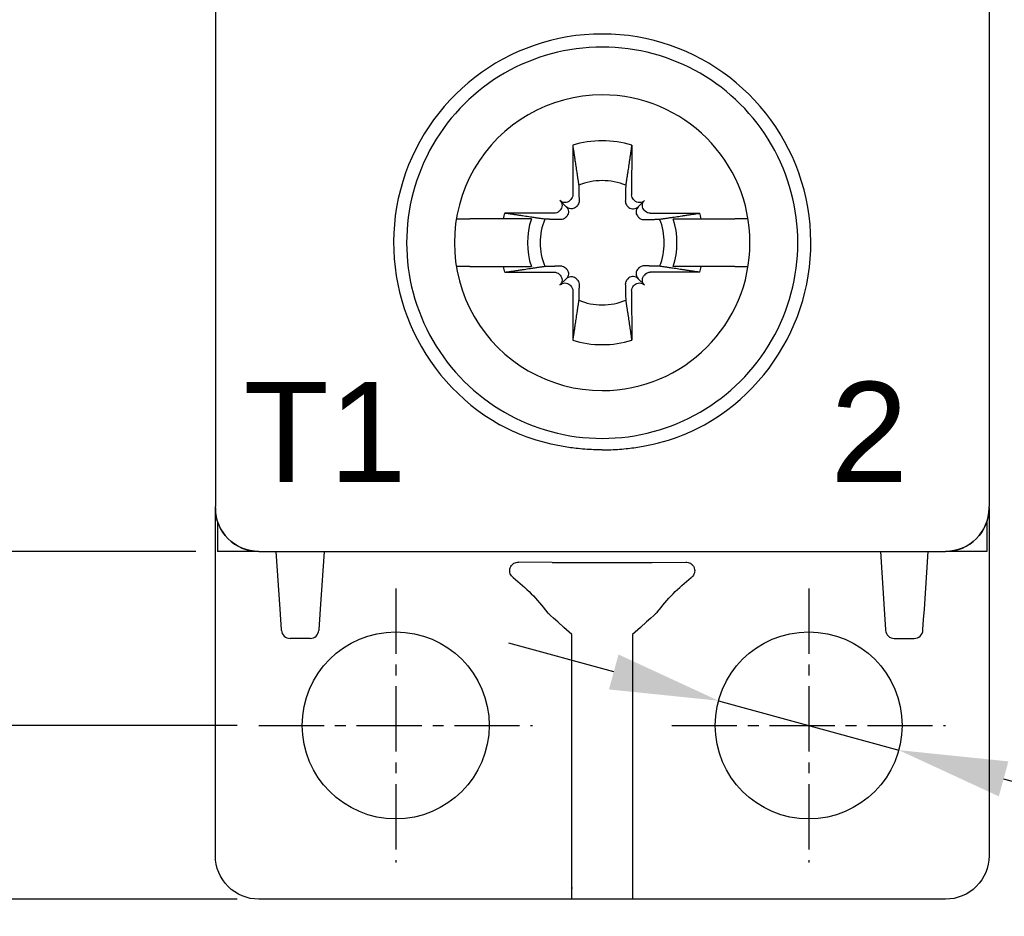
# Model space of a CAD drawing. Header units: millimetres. Extents: x 0 to 382, y 0 to 284.
# Tile 5 of 13: x 227 to 250, y 95 to 116. Entities that reach past the tile are written whole.
import ezdxf

# ---------------------------------------------------------------- set-up
doc = ezdxf.new("R2010")
doc.units = ezdxf.units.MM
doc.header["$LTSCALE"] = 2
doc.linetypes.add('CENTER2', pattern=[1.125, 0.75, -0.125, 0.125, -0.125])
doc.layers.get('DEFPOINTS').update_dxf_attribs({"color": 3})
for name, color, linetype in [('0-CL', 3, 'CENTER2'), ('0-DIM', 3, 'Continuous'), ('0-VIS', 7, 'Continuous')]:
    doc.layers.add(name, color=color, linetype=linetype)
doc.styles.add('ROMANS', font='romans.shx', dxfattribs={"width": 0.85})
doc.dimstyles.new('STAND01', dxfattribs={"dimtxt": 2.5, "dimasz": 2.5, "dimexe": 1, "dimexo": 0.5, "dimgap": 1, "dimtad": 1, "dimdec": 8, "dimdsep": 46, "dimtxsty": 'ROMANS', "dimcen": 0.09, "dimadec": 8, "dimazin": 2, "dimtp": 0.05, "dimtm": 0.05, "dimtfac": 0.6, "dimtdec": 8, "dimtmove": 0, "dimatfit": 0, "dimfxl": 1, "dimtolj": 1, "dimarcsym": 0})

# ---------------------------------------------------------------- blocks, each defined once
blk = doc.blocks.new('*D2')
at = {"layer": '0-DIM', "color": 0, "lineweight": -2}
for p, q in [((231.969, 197.625), (210.274, 197.625)), ((211.274, 195.125), (211.274, 102.125)), ((231.932, 99.625), (210.274, 99.625))]:
    blk.add_line(p, q, dxfattribs=at)
at = {"layer": '0-DIM', "color": 0}
for points in [[(210.857, 195.125), (211.69, 195.125), (211.274, 197.625)], [(210.857, 102.125), (211.69, 102.125), (211.274, 99.625)]]:
    blk.add_solid(points, dxfattribs=at)
at = {"layer": 'DEFPOINTS', "color": 0}
for p in [(232.469, 197.625), (211.274, 99.625), (232.432, 99.625)]:
    blk.add_point(p, dxfattribs=at)
at = {"layer": '0-DIM', "color": 0, "insert": (209.024, 148.625), "char_height": 2.5, "attachment_point": 5, "rotation": 90, "style": 'ROMANS'}
blk.add_mtext('\\A1;98', dxfattribs=at)
blk = doc.blocks.new('*D3')
at = {"layer": '0-DIM', "color": 0, "lineweight": -2}
for p, q in [((231.932, 201.625), (205.274, 201.625)), ((206.274, 98.129), (206.274, 199.125)), ((231.932, 95.629), (205.274, 95.629))]:
    blk.add_line(p, q, dxfattribs=at)
at = {"layer": '0-DIM', "color": 0}
for points in [[(205.857, 199.125), (206.69, 199.125), (206.274, 201.625)], [(205.857, 98.129), (206.69, 98.129), (206.274, 95.629)]]:
    blk.add_solid(points, dxfattribs=at)
at = {"layer": 'DEFPOINTS', "color": 0}
for p in [(206.274, 201.625), (232.432, 201.625), (232.432, 95.629)]:
    blk.add_point(p, dxfattribs=at)
at = {"layer": '0-DIM', "color": 0, "insert": (204.024, 148.627), "char_height": 2.5, "attachment_point": 5, "rotation": 90, "style": 'ROMANS'}
blk.add_mtext('\\A1;106', dxfattribs=at)
blk = doc.blocks.new('*D4')
at = {"layer": '0-DIM', "color": 0, "lineweight": -2}
for p, q in [((230.982, 193.625), (215.274, 193.625)), ((216.274, 191.125), (216.274, 106.125)), ((230.982, 103.625), (215.274, 103.625))]:
    blk.add_line(p, q, dxfattribs=at)
at = {"layer": '0-DIM', "color": 0}
for points in [[(215.857, 191.125), (216.69, 191.125), (216.274, 193.625)], [(215.857, 106.125), (216.69, 106.125), (216.274, 103.625)]]:
    blk.add_solid(points, dxfattribs=at)
at = {"layer": 'DEFPOINTS', "color": 0}
for p in [(231.482, 193.625), (216.274, 103.625), (231.482, 103.625)]:
    blk.add_point(p, dxfattribs=at)
at = {"layer": '0-DIM', "color": 0, "insert": (214.024, 148.625), "char_height": 2.5, "attachment_point": 5, "rotation": 90, "style": 'ROMANS'}
blk.add_mtext('\\A1;90', dxfattribs=at)
blk = doc.blocks.new('*D6')
at = {"layer": '0-DIM', "color": 0, "lineweight": -2}
for p, q in [((240.597, 100.854), (238.186, 101.515)), ((243.008, 100.193), (247.155, 99.057)), ((249.566, 98.396), (261.099, 95.236))]:
    blk.add_line(p, q, dxfattribs=at)
at = {"layer": '0-DIM', "color": 0}
for points in [[(240.707, 101.256), (240.487, 100.452), (243.008, 100.193)], [(249.677, 98.798), (249.456, 97.994), (247.155, 99.057)]]:
    blk.add_solid(points, dxfattribs=at)
at = {"layer": 'DEFPOINTS', "color": 0}
for p in [(243.008, 100.193), (247.155, 99.057)]:
    blk.add_point(p, dxfattribs=at)
at = {"layer": '0-DIM', "color": 0, "insert": (257.655, 98.512), "char_height": 2.5, "attachment_point": 5, "rotation": 344.6753, "style": 'ROMANS'}
blk.add_mtext('\\A1;∅4.3', dxfattribs=at)

msp = doc.modelspace()

# ---------------------------------------------------------------- linework, layer by layer
for p, q in [((231.43179276, 117.32325463), (231.43179276, 106.54053535)), ((249.23179276, 117.32325463), (249.23179276, 106.54053535)), ((239.65232325, 112.96777437), (239.65544791, 111.83011685)), ((241.01126227, 112.96777437), (241.00813761, 111.83011685)), ((239.50326238, 111.55353038), (239.36062125, 111.69617151)), ((239.60876752, 111.71679724), (239.58751861, 111.69554832)), ((241.054818, 111.71679724), (241.07606691, 111.69554832)), ((241.16032314, 111.55353038), (241.30296427, 111.69617151)), ((239.36124444, 111.46927415), (239.33999552, 111.44802524)), ((241.30234108, 111.46927415), (241.32359, 111.44802524)), ((238.05380775, 111.275), (237.28338131, 111.275)), ((239.22667591, 111.40134485), (238.08901839, 111.40446951)), ((241.43690961, 111.40134485), (242.57456713, 111.40446951)), ((242.60977777, 111.275), (243.38020421, 111.275)), ((237.28338131, 110.175), (238.05380775, 110.175)), ((243.38020421, 110.175), (242.60977777, 110.175)), ((238.08901839, 110.04553049), (239.22667591, 110.04865515)), ((239.33999552, 110.00197477), (239.36124444, 109.98072585)), ((239.50326238, 109.89646963), (239.36062125, 109.75382849)), ((241.16032314, 109.89646963), (241.30296427, 109.75382849)), ((241.32359, 110.00197477), (241.30234108, 109.98072585)), ((242.57456713, 110.04553049), (241.43690961, 110.04865515)), ((239.58751861, 109.75445168), (239.60876752, 109.73320276)), ((241.07606691, 109.75445168), (241.054818, 109.73320276)), ((239.65544791, 109.61988315), (239.65232325, 108.48222563)), ((241.00813761, 109.61988315), (241.01126227, 108.48222563)), ((231.43179276, 106.54053535), (231.43179276, 104.8603915)), ((249.23179276, 106.54053535), (249.23179276, 104.8603915)), ((231.43179276, 104.8603915), (231.43179276, 104.65575609)), ((231.43179276, 104.62501371), (231.43179276, 104.65575609)), ((249.23179276, 104.8603915), (249.23179276, 104.65575609)), ((249.23179276, 104.62501371), (249.23179276, 104.65575609)), ((231.43179276, 104.625), (231.43179276, 104.62501371)), ((231.43179276, 102.89988376), (231.43179276, 104.625)), ((249.23179276, 104.625), (249.23179276, 104.62501371)), ((249.23179276, 104.625), (249.23179276, 102.89988376)), ((231.48179276, 104.31275011), (231.48179276, 103.625)), ((249.18179276, 104.3127501), (249.18179276, 103.625)), ((232.43179276, 103.625), (231.48179276, 103.625)), ((232.43179276, 103.625), (248.23179276, 103.625)), ((232.92018534, 102.2991113), (232.83179276, 103.625)), ((233.93179276, 103.625), (233.84340018, 102.2991113)), ((246.73179276, 103.625), (246.82018534, 102.2991113)), ((247.74340018, 102.2991113), (247.83179276, 103.625)), ((249.18179276, 103.625), (248.23179276, 103.625)), ((239.18179276, 103.37464102), (238.40960533, 103.3813798)), ((239.18179276, 103.37464102), (241.48179276, 103.37464102)), ((241.48179276, 103.37464102), (242.2539802, 103.3813798)), ((231.43179276, 102.37830244), (231.43179276, 102.89988376)), ((249.23179276, 102.89988376), (249.23179276, 102.37830244)), ((231.43179276, 102.31453538), (231.43179276, 102.37830244)), ((231.43179276, 96.65820018), (231.43179276, 102.31453538)), ((232.93631048, 102.0572342), (232.92018534, 102.2991113)), ((233.84340018, 102.2991113), (233.82727504, 102.0572342)), ((246.82018534, 102.2991113), (246.83631048, 102.0572342)), ((247.72727504, 102.0572342), (247.74340018, 102.2991113)), ((249.23179276, 102.37830244), (249.23179276, 102.31453538)), ((249.23179276, 102.31453538), (249.23179276, 96.65820018)), ((232.95159073, 101.82803043), (232.93631048, 102.0572342)), ((233.82727504, 102.0572342), (233.81199479, 101.82803043)), ((246.83631048, 102.0572342), (246.85159073, 101.82803043)), ((247.71199479, 101.82803043), (247.72727504, 102.0572342)), ((232.95267968, 101.8116962), (232.95159073, 101.82803043)), ((233.81199479, 101.82803043), (233.81090584, 101.8116962)), ((239.63179276, 101.53921356), (239.63179276, 101.71486771)), ((241.03179276, 101.71486771), (241.03179276, 101.53921356)), ((246.85159073, 101.82803043), (246.85267968, 101.8116962)), ((247.71090584, 101.8116962), (247.71199479, 101.82803043)), ((233.61134881, 101.625), (233.15223671, 101.625)), ((239.63179276, 100.97352814), (239.63179276, 101.53921356)), ((241.03179276, 101.53921356), (241.03179276, 100.97352814)), ((247.05223671, 101.625), (247.51134881, 101.625)), ((239.63179276, 97.01159841), (239.63179276, 100.97352814)), ((241.03179276, 100.97352814), (241.03179276, 97.01159841)), ((239.63179276, 95.6289237), (239.63179276, 97.01159841)), ((241.03179276, 97.01159841), (241.03179276, 95.6289237)), ((231.43179276, 96.62819883), (231.43179276, 96.65820018)), ((249.23179276, 96.65820018), (249.23179276, 96.62819883)), ((239.63179276, 95.89806261), (239.63179276, 95.89874887)), ((239.63179276, 95.89806261), (239.63179276, 95.8920364)), ((239.63179276, 95.86427852), (239.63179276, 95.8920364)), ((241.03179276, 95.89874887), (241.03179276, 95.86427852)), ((248.23179276, 95.6289237), (232.43179276, 95.6289237))]:
    msp.add_line(p, q)
for centre in [(235.58179276, 99.625), (245.08179276, 99.625)]:
    msp.add_circle(centre, 2.15)
for centre, radius, start, end in [((240.33179276, 110.725), 4.8, 89.999999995, 240.664217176), ((240.33179276, 110.725), 4.8, 299.335782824, 90.000000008), ((240.33179276, 110.725), 4.5, 89.999999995, 270.000000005), ((240.33179276, 110.725), 4.5, 269.999999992, 90.000000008), ((240.33179276, 110.725), 3.4, 89.999999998, 270.000000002), ((240.33179276, 110.725), 3.4, 270.000000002, 89.999999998), ((240.33179276, 110.725), 2.34344099, 90.000000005, 106.854676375), ((240.33179276, 110.725), 2.34344099, 73.145323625, 89.999999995), ((240.33179276, 110.725), 1.42804516, 90.000000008, 112.25588162), ((240.33179276, 110.725), 1.42804516, 67.74411838, 89.999999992), ((240.33179276, 110.725), 2.34344099, 163.145323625, 166.426201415), ((240.33179276, 110.725), 1.72021398, 161.353543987, 198.646456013), ((240.33179276, 110.725), 1.42804516, 157.74411838, 202.25588162), ((240.33179276, 110.725), 1.42804516, 337.74411838, 22.25588162), ((240.33179276, 110.725), 1.72021398, 341.353543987, 18.646456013), ((240.33179276, 110.725), 2.34344099, 13.573798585, 16.854676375), ((240.33179276, 110.725), 2.34344099, 193.573798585, 196.854676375), ((240.33179276, 110.725), 2.34344099, 343.145323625, 346.426201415), ((240.33179276, 110.725), 1.42804516, 247.74411838, 269.999999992), ((240.33179276, 110.725), 1.42804516, 270.000000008, 292.25588162), ((240.33179276, 110.725), 2.34344099, 253.145323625, 269.999999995), ((240.33179276, 110.725), 2.34344099, 270.000000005, 286.854676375), ((232.43179276, 104.625), 1, 180, 270), ((248.23179276, 104.625), 1, 270, 0), ((233.15223671, 101.825), 0.2, 183.814074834, 270), ((233.61134881, 101.825), 0.2, 270, 356.185925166), ((247.05223671, 101.825), 0.2, 183.814074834, 270), ((247.51134881, 101.825), 0.2, 270, 356.185925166)]:
    msp.add_arc(centre, radius, start, end)
at = {"extrusion": (0, 0, -1)}
for centre, major_axis, ratio, start_param, end_param in [((239.24748416, 111.58303443), (0.11376028, -0.11376028), 0.9945218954, 4.7123889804, 6.2831853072), ((239.47375833, 111.8093086), (0.11376028, -0.11376028), 0.9945218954, 0, 1.5707963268), ((239.49500725, 111.83055752), (0.11376028, -0.11376028), 0.9945218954, 5.4977871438, 6.2831853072), ((241.16857827, 111.83055752), (-0.11376028, -0.11376028), 0.9945218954, 0, 0.7853981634), ((241.18982719, 111.8093086), (-0.11376028, -0.11376028), 0.9945218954, 4.7123889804, 6.2831853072), ((241.41610136, 111.58303443), (-0.11376028, -0.11376028), 0.9945218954, 0, 1.5707963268), ((239.22623525, 111.56178551), (0.11376028, -0.11376028), 0.9945218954, 0, 0.7853981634), ((241.43735027, 111.56178551), (-0.11376028, -0.11376028), 0.9945218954, 5.4977871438, 6.2831853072), ((239.22623525, 109.88821449), (0.11376028, 0.11376028), 0.9945218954, 5.4977871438, 6.2831853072), ((239.24748416, 109.86696557), (0.11376028, 0.11376028), 0.9945218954, 0, 1.5707963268), ((241.41610136, 109.86696557), (-0.11376028, 0.11376028), 0.9945218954, 4.7123889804, 6.2831853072), ((241.43735027, 109.88821449), (-0.11376028, 0.11376028), 0.9945218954, 0, 0.7853981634), ((239.47375833, 109.6406914), (0.11376028, 0.11376028), 0.9945218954, 4.7123889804, 6.2831853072), ((239.49500725, 109.61944249), (0.11376028, 0.11376028), 0.9945218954, 0, 0.7853981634), ((241.16857827, 109.61944249), (-0.11376028, 0.11376028), 0.9945218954, 5.4977871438, 6.2831853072), ((241.18982719, 109.6406914), (-0.11376028, 0.11376028), 0.9945218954, 0, 1.5707963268), ((232.43179276, 104.62501371), (0, -1.00001371), 0.9999862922, 0, 1.5707963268), ((248.23179276, 104.62501371), (0, -1.00001371), 0.9999862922, 4.7123889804, 6.2831853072), ((235.61948647, 99.625), (4.3192712, 0), 0.9999619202, 5.3766017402, 5.6360557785), ((245.04409905, 99.625), (-4.3192712, 0), 0.9999619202, 0.6471295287, 0.906583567), ((232.43179276, 96.62819883), (-1, 0), 0.9992751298, 4.7123889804, 6.2831853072), ((248.23179276, 96.62819883), (-1, 0), 0.9992751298, 3.1415926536, 4.7123889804)]:
    msp.add_ellipse(centre, major_axis=major_axis, ratio=ratio, start_param=start_param, end_param=end_param, dxfattribs=at)
for points, weights in [([(239.65232325, 112.96777437), (239.7395149, 112.39242674), (239.79092976, 112.04665813)], [1.07417456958, 1.07148624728, 1]), ([(241.01126227, 112.96777437), (240.92407062, 112.39242674), (240.87265576, 112.04665813)], [1.07417456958, 1.07148624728, 1]), ([(239.79092976, 112.04665813), (239.79609077, 111.84237992), (239.79986609, 111.68569867)], [1, 1.11053776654, 1.20760574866]), ([(240.87265576, 112.04665813), (240.86749474, 111.84237992), (240.86371943, 111.68569867)], [1, 1.11053776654, 1.20760574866]), ([(239.754986, 111.57057877), (239.74440276, 111.55985574), (239.73386582, 111.54920111)], [1.20611527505, 1.20789691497, 1.20940093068]), ([(240.90859952, 111.57057877), (240.91918276, 111.55985574), (240.9297197, 111.54920111)], [1.20611527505, 1.20789691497, 1.20940093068]), ([(236.98013133, 111.275), (236.97835306, 111.275), (236.97657295, 111.275)], [1.09833096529, 1.09833462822, 1.0983379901]), ([(238.7018737, 111.275), (238.42753641, 111.275), (238.05380775, 111.275)], [1, 1.01296453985, 1]), ([(239.01013464, 111.265863), (238.66436603, 111.31727787), (238.08901839, 111.40446951)], [1, 1.07148624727, 1.07417456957]), ([(239.37109409, 111.25692667), (239.21441284, 111.26070199), (239.01013464, 111.265863)], [1.20760574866, 1.11053776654, 1]), ([(239.50759165, 111.32292694), (239.49693702, 111.31239), (239.48621399, 111.30180677)], [1.20940093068, 1.20789691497, 1.20611527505]), ([(241.15599387, 111.32292694), (241.1666485, 111.31239), (241.17737153, 111.30180677)], [1.20940093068, 1.20789691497, 1.20611527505]), ([(241.29249143, 111.25692667), (241.44917268, 111.26070199), (241.65345088, 111.265863)], [1.20760574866, 1.11053776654, 1]), ([(241.65345088, 111.265863), (241.99921949, 111.31727787), (242.57456713, 111.40446951)], [1, 1.07148624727, 1.07417456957]), ([(241.96171182, 111.275), (242.23604911, 111.275), (242.60977777, 111.275)], [1, 1.01296453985, 1]), ([(243.68345419, 111.275), (243.68523246, 111.275), (243.68701257, 111.275)], [1.09833096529, 1.09833462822, 1.0983379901]), ([(236.97657295, 110.175), (236.97835306, 110.175), (236.98013133, 110.175)], [1.0983379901, 1.09833462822, 1.09833096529]), ([(238.05380775, 110.175), (238.42753641, 110.175), (238.7018737, 110.175)], [1, 1.01296453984, 1]), ([(238.08901839, 110.04553049), (238.66436603, 110.13272214), (239.01013464, 110.184137)], [1.07417456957, 1.07148624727, 1]), ([(239.01013464, 110.184137), (239.21441284, 110.18929802), (239.37109409, 110.19307333)], [1, 1.11053776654, 1.20760574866]), ([(239.48621399, 110.14819324), (239.49693702, 110.13761), (239.50759165, 110.12707306)], [1.20611527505, 1.20789691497, 1.20940093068]), ([(241.17737153, 110.14819324), (241.1666485, 110.13761), (241.15599387, 110.12707306)], [1.20611527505, 1.20789691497, 1.20940093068]), ([(241.65345088, 110.184137), (241.44917268, 110.18929802), (241.29249143, 110.19307333)], [1, 1.11053776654, 1.20760574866]), ([(242.57456713, 110.04553049), (241.99921949, 110.13272214), (241.65345088, 110.184137)], [1.07417456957, 1.07148624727, 1]), ([(242.60977777, 110.175), (242.23604911, 110.175), (241.96171182, 110.175)], [1, 1.01296453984, 1]), ([(243.68701257, 110.175), (243.68523246, 110.175), (243.68345419, 110.175)], [1.0983379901, 1.09833462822, 1.09833096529]), ([(239.73386582, 109.90079889), (239.74440276, 109.89014426), (239.754986, 109.87942124)], [1.20940093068, 1.20789691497, 1.20611527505]), ([(240.9297197, 109.90079889), (240.91918276, 109.89014426), (240.90859952, 109.87942124)], [1.20940093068, 1.20789691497, 1.20611527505]), ([(239.79986609, 109.76430133), (239.79609077, 109.60762008), (239.79092976, 109.40334188)], [1.20760574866, 1.11053776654, 1]), ([(240.86371943, 109.76430133), (240.86749474, 109.60762008), (240.87265576, 109.40334188)], [1.20760574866, 1.11053776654, 1]), ([(239.79092976, 109.40334188), (239.7395149, 109.05757327), (239.65232325, 108.48222563)], [1, 1.07148624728, 1.07417456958]), ([(240.87265576, 109.40334188), (240.92407062, 109.05757327), (241.01126227, 108.48222563)], [1, 1.07148624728, 1.07417456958])]:
    msp.add_rational_spline(points, weights, degree=2)
for points, knots in [([(239.79986609, 111.68569867), (239.80020656, 111.67156879), (239.79868891, 111.65751512), (239.79156609, 111.62728741), (239.78418637, 111.60943081), (239.76816576, 111.58529362), (239.76186782, 111.57755149), (239.754986, 111.57057877)], [0.09817299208, 0.09817299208, 0.09817299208, 0.09817299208, 0.15007658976, 0.15007658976, 0.21782125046, 0.21782125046, 0.25295973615, 0.25295973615, 0.25295973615, 0.25295973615]), ([(240.86371943, 111.68569867), (240.86337896, 111.67156879), (240.86489661, 111.65751512), (240.87201943, 111.62728741), (240.87939915, 111.60943081), (240.89541976, 111.58529362), (240.9017177, 111.57755149), (240.90859952, 111.57057877)], [0.09817299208, 0.09817299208, 0.09817299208, 0.09817299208, 0.15007658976, 0.15007658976, 0.21782125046, 0.21782125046, 0.25295973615, 0.25295973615, 0.25295973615, 0.25295973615]), ([(239.73386582, 111.54920111), (239.72847644, 111.54375154), (239.72274473, 111.5387836), (239.70234023, 111.52348989), (239.68481997, 111.51465082), (239.6479707, 111.50418077), (239.62864461, 111.5025311), (239.59151835, 111.50521454), (239.5710995, 111.51040133), (239.53373918, 111.52779634), (239.51679318, 111.53999958), (239.50326238, 111.55353038)], [0.25797422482, 0.25797422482, 0.25797422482, 0.25797422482, 0.28558620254, 0.28558620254, 0.3535988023, 0.3535988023, 0.42161140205, 0.42161140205, 0.49706211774, 0.49706211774, 0.57251283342, 0.57251283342, 0.57251283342, 0.57251283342]), ([(239.50326238, 111.55353038), (239.51679318, 111.53999958), (239.52899642, 111.52305358), (239.54639143, 111.48569327), (239.55157822, 111.46527441), (239.55426166, 111.42814815), (239.552612, 111.40882207), (239.54214195, 111.37197279), (239.53330287, 111.35445253), (239.51800917, 111.33404803), (239.51304122, 111.32831632), (239.50759165, 111.32292694)], [0.69104318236, 0.69104318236, 0.69104318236, 0.69104318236, 0.76649389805, 0.76649389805, 0.84194461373, 0.84194461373, 0.90995721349, 0.90995721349, 0.97796981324, 0.97796981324, 1.00558179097, 1.00558179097, 1.00558179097, 1.00558179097]), ([(240.9297197, 111.54920111), (240.93510908, 111.54375154), (240.94084079, 111.5387836), (240.96124529, 111.52348989), (240.97876555, 111.51465082), (241.01561482, 111.50418077), (241.03494091, 111.5025311), (241.07206716, 111.50521454), (241.09248602, 111.51040133), (241.12984633, 111.52779634), (241.14679234, 111.53999958), (241.16032314, 111.55353038)], [0.25797422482, 0.25797422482, 0.25797422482, 0.25797422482, 0.28558620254, 0.28558620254, 0.3535988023, 0.3535988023, 0.42161140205, 0.42161140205, 0.49706211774, 0.49706211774, 0.57251283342, 0.57251283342, 0.57251283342, 0.57251283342]), ([(241.16032314, 111.55353038), (241.14679234, 111.53999958), (241.1345891, 111.52305358), (241.11719409, 111.48569327), (241.1120073, 111.46527441), (241.10932385, 111.42814815), (241.11097352, 111.40882207), (241.12144357, 111.37197279), (241.13028265, 111.35445253), (241.14557635, 111.33404803), (241.1505443, 111.32831632), (241.15599387, 111.32292694)], [0.69104318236, 0.69104318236, 0.69104318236, 0.69104318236, 0.76649389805, 0.76649389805, 0.84194461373, 0.84194461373, 0.90995721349, 0.90995721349, 0.97796981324, 0.97796981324, 1.00558179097, 1.00558179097, 1.00558179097, 1.00558179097]), ([(236.98013133, 111.275), (236.98280051, 111.275), (236.99093053, 111.275), (237.01617313, 111.275), (237.041085, 111.275), (237.09402209, 111.275), (237.13150898, 111.275), (237.20110131, 111.275), (237.2455946, 111.275), (237.28338131, 111.275)], [0.02529812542, 0.02529812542, 0.02529812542, 0.02529812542, 0.11057296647, 0.11057296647, 0.22190122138, 0.22190122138, 0.33424309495, 0.33424309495, 0.44760322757, 0.44760322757, 0.44760322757, 0.44760322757]), ([(239.48621399, 111.30180677), (239.47924127, 111.29492494), (239.47149914, 111.288627), (239.44736195, 111.2726064), (239.42950535, 111.26522667), (239.39927764, 111.25810385), (239.38522397, 111.25658621), (239.37109409, 111.25692667)], [-0.25295973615, -0.25295973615, -0.25295973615, -0.25295973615, -0.21782125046, -0.21782125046, -0.15007658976, -0.15007658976, -0.09817299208, -0.09817299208, -0.09817299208, -0.09817299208]), ([(241.17737153, 111.30180677), (241.18434425, 111.29492494), (241.19208638, 111.288627), (241.21622357, 111.2726064), (241.23408017, 111.26522667), (241.26430788, 111.25810385), (241.27836155, 111.25658621), (241.29249143, 111.25692667)], [-0.25295973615, -0.25295973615, -0.25295973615, -0.25295973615, -0.21782125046, -0.21782125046, -0.15007658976, -0.15007658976, -0.09817299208, -0.09817299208, -0.09817299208, -0.09817299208]), ([(243.68345419, 111.275), (243.68078501, 111.275), (243.67265499, 111.275), (243.64741239, 111.275), (243.62250051, 111.275), (243.56956343, 111.275), (243.53207654, 111.275), (243.4624842, 111.275), (243.41799092, 111.275), (243.38020421, 111.275)], [0.02529812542, 0.02529812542, 0.02529812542, 0.02529812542, 0.11057296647, 0.11057296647, 0.22190122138, 0.22190122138, 0.33424309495, 0.33424309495, 0.44760322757, 0.44760322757, 0.44760322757, 0.44760322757]), ([(237.28338131, 110.175), (237.2455946, 110.175), (237.20110131, 110.175), (237.13150898, 110.175), (237.09402209, 110.175), (237.041085, 110.175), (237.01617313, 110.175), (236.99093053, 110.175), (236.98280051, 110.175), (236.98013133, 110.175)], [1.3440359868, 1.3440359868, 1.3440359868, 1.3440359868, 1.45739611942, 1.45739611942, 1.56973799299, 1.56973799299, 1.68106624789, 1.68106624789, 1.76634108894, 1.76634108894, 1.76634108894, 1.76634108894]), ([(239.37109409, 110.19307333), (239.38522397, 110.1934138), (239.39927764, 110.19189615), (239.42950535, 110.18477333), (239.44736195, 110.17739361), (239.47149914, 110.16137301), (239.47924127, 110.15507506), (239.48621399, 110.14819324)], [0.09817299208, 0.09817299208, 0.09817299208, 0.09817299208, 0.15007658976, 0.15007658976, 0.21782125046, 0.21782125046, 0.25295973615, 0.25295973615, 0.25295973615, 0.25295973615]), ([(239.50759165, 110.12707306), (239.51304122, 110.12168368), (239.51800917, 110.11595198), (239.53330287, 110.09554747), (239.54214195, 110.07802721), (239.552612, 110.04117794), (239.55426166, 110.02185186), (239.55157822, 109.9847256), (239.54639143, 109.96430674), (239.52899642, 109.92694643), (239.51679318, 109.91000042), (239.50326238, 109.89646963)], [0.25797422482, 0.25797422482, 0.25797422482, 0.25797422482, 0.28558620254, 0.28558620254, 0.3535988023, 0.3535988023, 0.42161140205, 0.42161140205, 0.49706211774, 0.49706211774, 0.57251283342, 0.57251283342, 0.57251283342, 0.57251283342]), ([(241.15599387, 110.12707306), (241.1505443, 110.12168368), (241.14557635, 110.11595198), (241.13028265, 110.09554747), (241.12144357, 110.07802721), (241.11097352, 110.04117794), (241.10932385, 110.02185186), (241.1120073, 109.9847256), (241.11719409, 109.96430674), (241.1345891, 109.92694643), (241.14679234, 109.91000042), (241.16032314, 109.89646963)], [0.25797422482, 0.25797422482, 0.25797422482, 0.25797422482, 0.28558620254, 0.28558620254, 0.3535988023, 0.3535988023, 0.42161140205, 0.42161140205, 0.49706211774, 0.49706211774, 0.57251283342, 0.57251283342, 0.57251283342, 0.57251283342]), ([(241.29249143, 110.19307333), (241.27836155, 110.1934138), (241.26430788, 110.19189615), (241.23408017, 110.18477333), (241.21622357, 110.17739361), (241.19208638, 110.16137301), (241.18434425, 110.15507506), (241.17737153, 110.14819324)], [0.09817299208, 0.09817299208, 0.09817299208, 0.09817299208, 0.15007658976, 0.15007658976, 0.21782125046, 0.21782125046, 0.25295973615, 0.25295973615, 0.25295973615, 0.25295973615]), ([(243.38020421, 110.175), (243.41799092, 110.175), (243.4624842, 110.175), (243.53207654, 110.175), (243.56956343, 110.175), (243.62250051, 110.175), (243.64741239, 110.175), (243.67265499, 110.175), (243.68078501, 110.175), (243.68345419, 110.175)], [1.3440359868, 1.3440359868, 1.3440359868, 1.3440359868, 1.45739611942, 1.45739611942, 1.56973799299, 1.56973799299, 1.68106624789, 1.68106624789, 1.76634108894, 1.76634108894, 1.76634108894, 1.76634108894]), ([(239.50326238, 109.89646963), (239.51679318, 109.91000042), (239.53373918, 109.92220366), (239.5710995, 109.93959868), (239.59151835, 109.94478547), (239.62864461, 109.94746891), (239.6479707, 109.94581924), (239.68481997, 109.93534919), (239.70234023, 109.92651011), (239.72274473, 109.91121641), (239.72847644, 109.90624846), (239.73386582, 109.90079889)], [0.69104318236, 0.69104318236, 0.69104318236, 0.69104318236, 0.76649389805, 0.76649389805, 0.84194461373, 0.84194461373, 0.90995721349, 0.90995721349, 0.97796981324, 0.97796981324, 1.00558179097, 1.00558179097, 1.00558179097, 1.00558179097]), ([(239.754986, 109.87942124), (239.76186782, 109.87244851), (239.76816576, 109.86470638), (239.78418637, 109.84056919), (239.79156609, 109.82271259), (239.79868891, 109.79248488), (239.80020656, 109.77843121), (239.79986609, 109.76430133)], [-0.25295973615, -0.25295973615, -0.25295973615, -0.25295973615, -0.21782125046, -0.21782125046, -0.15007658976, -0.15007658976, -0.09817299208, -0.09817299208, -0.09817299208, -0.09817299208]), ([(240.90859952, 109.87942124), (240.9017177, 109.87244851), (240.89541976, 109.86470638), (240.87939915, 109.84056919), (240.87201943, 109.82271259), (240.86489661, 109.79248488), (240.86337896, 109.77843121), (240.86371943, 109.76430133)], [-0.25295973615, -0.25295973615, -0.25295973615, -0.25295973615, -0.21782125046, -0.21782125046, -0.15007658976, -0.15007658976, -0.09817299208, -0.09817299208, -0.09817299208, -0.09817299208]), ([(241.16032314, 109.89646963), (241.14679234, 109.91000042), (241.12984633, 109.92220366), (241.09248602, 109.93959868), (241.07206716, 109.94478547), (241.03494091, 109.94746891), (241.01561482, 109.94581924), (240.97876555, 109.93534919), (240.96124529, 109.92651011), (240.94084079, 109.91121641), (240.93510908, 109.90624846), (240.9297197, 109.90079889)], [0.69104318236, 0.69104318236, 0.69104318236, 0.69104318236, 0.76649389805, 0.76649389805, 0.84194461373, 0.84194461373, 0.90995721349, 0.90995721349, 0.97796981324, 0.97796981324, 1.00558179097, 1.00558179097, 1.00558179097, 1.00558179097]), ([(239.73179276, 105.99598122), (239.61872868, 106.00875648), (239.50540431, 106.02527207), (239.07766405, 106.10242913), (238.76583285, 106.18934069), (238.30076613, 106.37484255), (238.13659491, 106.45261023), (237.98014322, 106.54053535)], [0.5900948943, 0.5900948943, 0.5900948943, 0.5900948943, 0.9202800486, 0.9202800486, 1.8405600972, 1.8405600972, 2.3688189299, 2.3688189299, 2.3688189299, 2.3688189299]), ([(240.93179276, 105.99598122), (241.04485684, 106.00875648), (241.15818121, 106.02527207), (241.58592147, 106.10242913), (241.89775267, 106.18934069), (242.36281938, 106.37484255), (242.52699061, 106.45261023), (242.6834423, 106.54053535)], [0.5900948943, 0.5900948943, 0.5900948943, 0.5900948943, 0.9202800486, 0.9202800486, 1.8405600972, 1.8405600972, 2.3688189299, 2.3688189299, 2.3688189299, 2.3688189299]), ([(238.26452554, 103.04127132), (238.25120673, 103.05437756), (238.23976069, 103.06921819), (238.22069128, 103.10264223), (238.21299315, 103.12207909), (238.20483835, 103.16121855), (238.20359598, 103.1797216), (238.20646926, 103.21671424), (238.21047506, 103.23434367), (238.22390266, 103.27061588), (238.23405279, 103.28815611), (238.25167107, 103.31077622), (238.25794645, 103.31771056), (238.26452554, 103.32406701)], [0.02982077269, 0.02982077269, 0.02982077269, 0.02982077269, 0.10165684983, 0.10165684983, 0.17830002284, 0.17830002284, 0.24306111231, 0.24306111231, 0.30732615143, 0.30732615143, 0.38485853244, 0.38485853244, 0.42358462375, 0.42358462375, 0.42358462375, 0.42358462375]), ([(238.26452554, 103.32406701), (238.27628972, 103.33543309), (238.28902688, 103.34494746), (238.31871287, 103.36247544), (238.33614471, 103.36961632), (238.37213592, 103.37922027), (238.3909249, 103.38154282), (238.40960533, 103.3813798)], [0.42358462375, 0.42358462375, 0.42358462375, 0.42358462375, 0.49283143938, 0.49283143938, 0.58004992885, 0.58004992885, 0.67076065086, 0.67076065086, 0.67076065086, 0.67076065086]), ([(242.2539802, 103.3813798), (242.29126473, 103.38170518), (242.32782703, 103.37213104), (242.37411413, 103.34537847), (242.38729696, 103.33543197), (242.39905998, 103.32406701)], [0, 0, 0, 0, 0.15818788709, 0.15818788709, 0.2291285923, 0.2291285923, 0.2291285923, 0.2291285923]), ([(242.39905998, 103.32406701), (242.40746145, 103.31594985), (242.41513866, 103.30710914), (242.43403451, 103.28098872), (242.44409142, 103.2616175), (242.4560532, 103.22226515), (242.45898668, 103.20371283), (242.4592609, 103.16639154), (242.45683204, 103.1485301), (242.44681097, 103.11189672), (242.43868972, 103.09407539), (242.42006338, 103.06433085), (242.40996381, 103.05200112), (242.39905998, 103.04127132)], [0.2291285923, 0.2291285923, 0.2291285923, 0.2291285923, 0.2797963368, 0.2797963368, 0.36881279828, 0.36881279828, 0.44039314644, 0.44039314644, 0.50886754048, 0.50886754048, 0.58767813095, 0.58767813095, 0.65753700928, 0.65753700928, 0.65753700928, 0.65753700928]), ([(239.63179276, 101.71486771), (239.07474601, 102.21591684), (239.0741837, 102.2167327), (239.07157006, 102.22048544), (239.06885782, 102.22430116), (239.06547743, 102.22898418)], [0.035943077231, 0.035943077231, 0.035943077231, 0.035943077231, 0.048178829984, 0.048178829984, 0.085571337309, 0.085571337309, 0.085571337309, 0.085571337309]), ([(241.59810809, 102.22898418), (241.59472884, 102.22430274), (241.59201728, 102.220488), (241.58940297, 102.21673437), (241.58884, 102.21591756), (241.03179276, 101.71486771)], [0.011484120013, 0.011484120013, 0.011484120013, 0.011484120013, 0.048872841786, 0.048872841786, 0.061124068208, 0.061124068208, 0.061124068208, 0.061124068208]), ([(239.63179276, 95.8920364), (239.63179276, 95.88360043), (239.63232443, 95.87861073), (239.63281643, 95.87446777), (239.63271361, 95.87598749), (239.63213396, 95.88489858), (239.63179276, 95.89043403), (239.63179276, 95.89806261)], [1.44510653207, 1.44510653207, 1.44510653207, 1.44510653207, 1.78755542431, 1.78755542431, 2.16907104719, 2.16907104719, 2.43410007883, 2.43410007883, 2.43410007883, 2.43410007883])]:
    msp.add_open_spline(points, degree=3, knots=knots)
for points in [[(239.93179276, 105.97721791), (239.86530585, 105.98218986), (239.79859469, 105.98843319), (239.73179276, 105.99598122)], [(240.33179276, 105.9623047), (240.2001225, 105.9623047), (240.06641698, 105.96715057), (239.93179276, 105.97721791)], [(240.33179276, 105.9623047), (240.46346302, 105.9623047), (240.59716854, 105.96715057), (240.73179276, 105.97721791)], [(240.73179276, 105.97721791), (240.79827967, 105.98218986), (240.86499083, 105.98843319), (240.93179276, 105.99598122)], [(238.28205563, 103.02587464), (238.27590612, 103.03068876), (238.27005447, 103.03583062), (238.26452554, 103.04127132)], [(242.39905998, 103.04127132), (242.39340829, 103.03570982), (242.38753986, 103.03057952), (242.38152989, 103.02587464)]]:
    msp.add_open_spline(points, degree=3)
at = {"layer": '0-CL'}
for p, q in [((235.58179276, 102.775), (235.58179276, 96.475)), ((245.08179276, 102.775), (245.08179276, 96.475)), ((232.43179276, 99.625), (238.73179276, 99.625)), ((241.93179276, 99.625), (248.23179276, 99.625))]:
    msp.add_line(p, q, dxfattribs=at)

# ---------------------------------------------------------------- texts
at = {"layer": '0-VIS', "char_height": 2.3}
for s, insert, width, attachment_point in [('{\\fSwis721 BT|b0|i0|c0|p34;T1}', (235.83179276, 107.525), 6.7996485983, 3), ('{\\fSwis721 BT|b0|i0|c0|p34;2}', (245.58179276, 107.525), 15.5606694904, 1)]:
    msp.add_mtext(s, dxfattribs=dict(at, insert=insert, width=width, attachment_point=attachment_point))

# ---------------------------------------------------------------- dimensions: what is measured, and where the dimension line sits
at = {"layer": '0-DIM'}
for base, p1, p2, picture, middle in [((206.27358586, 201.62500001), (232.43179276, 95.6289237), (232.43179276, 201.62500001), '*D3', (206.27358586, 148.62696185)), ((211.27358586, 99.625), (232.46948647, 197.62500001), (232.43179276, 99.625), '*D2', (211.27358586, 148.625))]:
    dim = msp.add_linear_dim(base=base, p1=p1, p2=p2, angle=90, dimstyle='STAND01', override={"dimdec": 1}, dxfattribs=at)
    dim.commit()
    dim.dimension.update_dxf_attribs({"geometry": picture, "text_midpoint": middle, "dimtype": 160})
dim = msp.add_linear_dim(base=(216.2735858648, 103.625), p1=(231.4817927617, 193.625), p2=(231.4817927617, 103.625), angle=90, dimstyle='STAND01', dxfattribs=at)
dim.commit()
dim.dimension.update_dxf_attribs({"geometry": '*D4', "text_midpoint": (216.2735858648, 148.625), "dimtype": 160})
dim = msp.add_diameter_dim_2p(p1=(243.00823919, 100.19322143), p2=(247.15534633, 99.05677857), dimstyle='STAND01', dxfattribs=at)
dim.commit()
dim.dimension.update_dxf_attribs({"geometry": '*D6', "text_midpoint": (257.06050797, 96.34244062), "dimtype": 163})

doc.saveas('drawing.dxf')
